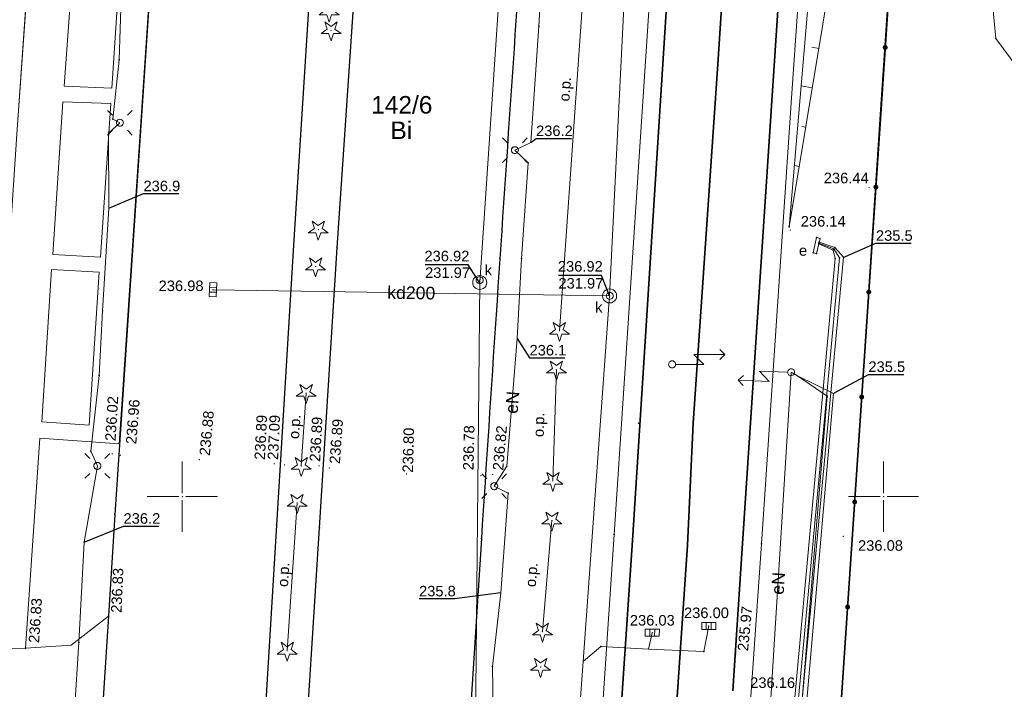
# Model space of a CAD drawing. Header units: metres. Extents: x 6603648 to 6604252, y 5739748 to 5740166.
# Tile 75 of 98: x 6604138 to 6604209, y 5739836 to 5739884. Entities that reach past the tile are written whole.
import ezdxf
from ezdxf.enums import TextEntityAlignment as Align

# ---------------------------------------------------------------- set-up
doc = ezdxf.new("R2010")
doc.units = ezdxf.units.M
doc.header["$PDSIZE"] = 0.75
doc.linetypes.add('ARK_LIN', pattern=[50, 50, 0])
doc.layers.get('0').update_dxf_attribs({"color": 252, "linetype": 'CONTINUOUS'})
for name, color, linetype, lineweight in [('GEPPGD', 252, 'CONTINUOUS', 18), ('GESDZI', 252, 'CONTINUOUS', 18), ('GESDZI_O', 252, 'CONTINUOUS', 18), ('GESUZY_O', 252, 'CONTINUOUS', 18), ('GSLKOG', 252, 'CONTINUOUS', 35), ('GSLKOU', 252, 'CONTINUOUS', 18), ('GSLKRW', 252, 'CONTINUOUS', 25), ('GSLRIN', 252, 'CONTINUOUS', 18), ('GSLRIN_O', 252, 'CONTINUOUS', 18), ('GSLTTR', 252, 'CONTINUOUS', 35), ('GSPPRB', 252, 'CONTINUOUS', 18), ('GSPRDI', 252, 'CONTINUOUS', 18), ('GSPWPS', 252, 'CONTINUOUS', 13), ('GSPWPS_O', 252, 'CONTINUOUS', 13), ('GSSINN', 252, 'CONTINUOUS', 18), ('GSSKOA', 252, 'CONTINUOUS', 18), ('GSSKOD', 252, 'CONTINUOUS', 18), ('GSSPDR', 252, 'CONTINUOUS', 18), ('GSSZSN', 252, 'CONTINUOUS', 18), ('GULENN', 252, 'CONTINUOUS', 18), ('GULENN_O', 252, 'CONTINUOUS', 18), ('GULESN', 252, 'CONTINUOUS', 18), ('GULKDP', 252, 'CONTINUOUS', 18), ('GULKDP_O', 252, 'CONTINUOUS', 18), ('GULKSP', 252, 'CONTINUOUS', 18), ('GUPISL', 252, 'CONTINUOUS', 18), ('GUPKKS', 252, 'CONTINUOUS', 18), ('GUPKSD', 252, 'CONTINUOUS', 18), ('GUPKWZ', 252, 'CONTINUOUS', 18), ('GUPKWZ_O', 252, 'CONTINUOUS', 18), ('GUSESE', 252, 'CONTINUOUS', 18), ('GUSESE_O', 252, 'CONTINUOUS', 18), ('PKT_ARK', 252, 'ARK_LIN', 18)]:
    doc.layers.add(name, color=color, linetype=linetype, lineweight=lineweight)
for name, color, linetype in [('GUPESH', 252, 'CONTINUOUS'), ('GUPESH_O', 252, 'CONTINUOUS'), ('GUPKSH', 252, 'CONTINUOUS'), ('GUPKSH_O', 252, 'CONTINUOUS')]:
    doc.layers.add(name, color=color, linetype=linetype)
doc.styles.add('Arial', font='arial.ttf')

# ---------------------------------------------------------------- blocks, each defined once
blk = doc.blocks.new('GSPPRB0')
blk.add_lwpolyline([(-0.007955, 0.0225), (0.007955, 0.0225), (0.0225, 0.007955), (0.0225, -0.007955), (0.007955, -0.0225), (-0.007955, -0.0225), (-0.0225, -0.007955), (-0.0225, 0.007955)], close=True)
blk = doc.blocks.new('GSPWPS1')
blk.add_hatch(color=256).paths.add_polyline_path([(0, 0.045), (-0.011647, 0.043467), (-0.0225, 0.038971), (-0.03182, 0.03182), (-0.038971, 0.0225), (-0.043467, 0.011647), (-0.045, 0), (-0.043467, -0.011647), (-0.038971, -0.0225), (-0.03182, -0.03182), (-0.0225, -0.038971), (-0.011647, -0.043467), (0, -0.045), (0.011647, -0.043467), (0.0225, -0.038971), (0.03182, -0.03182), (0.038971, -0.0225), (0.043467, -0.011647), (0.045, 0), (0.043467, 0.011647), (0.038971, 0.0225), (0.03182, 0.03182), (0.0225, 0.038971), (0.011647, 0.043467)])
blk = doc.blocks.new('GUPISL1_5')
for points in [[(3.396745, 1.05234), (3.75, 0.7), (3.396745, 0.34766)], [(0.25, 0), (2.25, 0), (1.55, 0.7), (3.75, 0.7)]]:
    blk.add_lwpolyline(points)
blk.add_lwpolyline([(0.25, 0), (0.241481, -0.064705), (0.216506, -0.125), (0.176777, -0.176777), (0.125, -0.216506), (0.064705, -0.241481), (0, -0.25), (-0.064705, -0.241481), (-0.125, -0.216506), (-0.176777, -0.176777), (-0.216506, -0.125), (-0.241481, -0.064705), (-0.25, 0), (-0.241481, 0.064705), (-0.216506, 0.125), (-0.176777, 0.176777), (-0.125, 0.216506), (-0.064705, 0.241481), (0, 0.25), (0.064705, 0.241481), (0.125, 0.216506), (0.176777, 0.176777), (0.216506, 0.125), (0.241481, 0.064705)], close=True)
blk = doc.blocks.new('GUPISL1_4')
blk.add_lwpolyline([(0.25, 0), (0.241481, -0.064705), (0.216506, -0.125), (0.176777, -0.176777), (0.125, -0.216506), (0.064705, -0.241481), (0, -0.25), (-0.064705, -0.241481), (-0.125, -0.216506), (-0.176777, -0.176777), (-0.216506, -0.125), (-0.241481, -0.064705), (-0.25, 0), (-0.241481, 0.064705), (-0.216506, 0.125), (-0.176777, 0.176777), (-0.125, 0.216506), (-0.064705, 0.241481), (0, 0.25), (0.064705, 0.241481), (0.125, 0.216506), (0.176777, 0.176777), (0.216506, 0.125), (0.241481, 0.064705)], close=True)
blk = doc.blocks.new('GUPISL1_10')
for points in [[(-0.883883, 0.883883), (-0.53033, 0.53033)], [(0.883883, 0.883883), (0.53033, 0.53033)], [(-0.883883, -0.883883), (-0.53033, -0.53033)], [(0.883883, -0.883883), (0.53033, -0.53033)]]:
    blk.add_lwpolyline(points)
blk.add_lwpolyline([(0.25, 0), (0.234922, -0.085505), (0.19151, -0.160697), (0.125, -0.216507), (0.064705, -0.241482), (0, -0.25), (-0.064705, -0.241482), (-0.125, -0.216507), (-0.183262, -0.170042), (-0.225242, -0.10847), (-0.247207, -0.03726), (-0.247207, 0.03726), (-0.225242, 0.10847), (-0.183262, 0.170042), (-0.125, 0.216507), (-0.05563, 0.243732), (0.018682, 0.2493), (0.091335, 0.232718), (0.155872, 0.195458), (0.20656, 0.14083), (0.238893, 0.07369)], close=True)
blk = doc.blocks.new('GUPKKS1')
blk.add_lwpolyline([(0.5, -0.25), (-0.5, -0.25), (-0.5, 0.25), (0.5, 0.25)], close=True)
for points in [[(-0.175, -0.25), (-0.175, 0.25)], [(0.175, -0.25), (0.175, 0.25)]]:
    blk.add_lwpolyline(points)
blk = doc.blocks.new('GSPRDI1')
blk.add_hatch(color=256).paths.add_polyline_path([(-0.045, 0), (-0.042798, -0.013906), (-0.036406, -0.02645), (-0.02645, -0.036406), (-0.013906, -0.042798), (0, -0.045), (0.013906, -0.042798), (0.02645, -0.036406), (0.036406, -0.02645), (0.042798, -0.013906), (0.045, 0), (0.042798, 0.013906), (0.036406, 0.02645), (0.02645, 0.036406), (0.013906, 0.042798), (0, 0.045), (-0.013906, 0.042798), (-0.02645, 0.036406), (-0.036406, 0.02645), (-0.042798, 0.013906)])
blk.add_lwpolyline([(0.088531, -0.272471), (-0.231778, -0.713338), (-0.231778, -0.168396), (-0.750048, 0), (-0.231778, 0.168396), (-0.231778, 0.713338), (0.088531, 0.272471), (0.606801, 0.440867), (0.286493, 0), (0.606801, -0.440867)], close=True)
blk = doc.blocks.new('GUPESH1')
blk.add_hatch(color=256).paths.add_polyline_path([(0, 0.045), (-0.011647, 0.043467), (-0.0225, 0.038971), (-0.03182, 0.03182), (-0.038971, 0.0225), (-0.043467, 0.011647), (-0.045, 0), (-0.043467, -0.011647), (-0.038971, -0.0225), (-0.03182, -0.03182), (-0.0225, -0.038971), (-0.011647, -0.043467), (0, -0.045), (0.011647, -0.043467), (0.0225, -0.038971), (0.03182, -0.03182), (0.038971, -0.0225), (0.043467, -0.011647), (0.045, 0), (0.043467, 0.011647), (0.038971, 0.0225), (0.03182, 0.03182), (0.0225, 0.038971), (0.011647, 0.043467)])
blk = doc.blocks.new('GUPKWZ1_1')
blk.add_lwpolyline([(0.25, 0), (0.241481, -0.064705), (0.216506, -0.125), (0.176777, -0.176777), (0.125, -0.216506), (0.064705, -0.241481), (0, -0.25), (-0.064705, -0.241481), (-0.125, -0.216506), (-0.176777, -0.176777), (-0.216506, -0.125), (-0.241481, -0.064705), (-0.25, 0), (-0.241481, 0.064705), (-0.216506, 0.125), (-0.176777, 0.176777), (-0.125, 0.216506), (-0.064705, 0.241481), (0, 0.25), (0.064705, 0.241481), (0.125, 0.216506), (0.176777, 0.176777), (0.216506, 0.125), (0.241481, 0.064705)], close=True)
blk = doc.blocks.new('GUPKSD1_1')
blk.add_lwpolyline([(0.5, 0), (0.482963, -0.12941), (0.433013, -0.25), (0.353553, -0.353553), (0.25, -0.433013), (0.12941, -0.482963), (0, -0.5), (-0.12941, -0.482963), (-0.25, -0.433013), (-0.353553, -0.353553), (-0.433013, -0.25), (-0.482963, -0.12941), (-0.5, 0), (-0.482963, 0.12941), (-0.433013, 0.25), (-0.353553, 0.353553), (-0.25, 0.433013), (-0.12941, 0.482963), (0, 0.5), (0.12941, 0.482963), (0.25, 0.433013), (0.353553, 0.353553), (0.433013, 0.25), (0.482963, 0.12941)], close=True)
blk = doc.blocks.new('GEPPGD1_2')
blk.add_hatch(color=256).paths.add_polyline_path([(-0.045, 0), (-0.042798, -0.013906), (-0.036406, -0.02645), (-0.02645, -0.036406), (-0.013906, -0.042798), (0, -0.045), (0.013906, -0.042798), (0.02645, -0.036406), (0.036406, -0.02645), (0.042798, -0.013906), (0.045, 0), (0.042798, 0.013906), (0.036406, 0.02645), (0.02645, 0.036406), (0.013906, 0.042798), (0, 0.045), (-0.013906, 0.042798), (-0.02645, 0.036406), (-0.036406, 0.02645), (-0.042798, 0.013906)])
blk = doc.blocks.new('GUPKSH1')
blk.add_hatch(color=256).paths.add_polyline_path([(0, 0.045), (-0.011647, 0.043467), (-0.0225, 0.038971), (-0.03182, 0.03182), (-0.038971, 0.0225), (-0.043467, 0.011647), (-0.045, 0), (-0.043467, -0.011647), (-0.038971, -0.0225), (-0.03182, -0.03182), (-0.0225, -0.038971), (-0.011647, -0.043467), (0, -0.045), (0.011647, -0.043467), (0.0225, -0.038971), (0.03182, -0.03182), (0.038971, -0.0225), (0.043467, -0.011647), (0.045, 0), (0.043467, 0.011647), (0.038971, 0.0225), (0.03182, 0.03182), (0.0225, 0.038971), (0.011647, 0.043467)])
blk = doc.blocks.new('GSLKOG2')
blk.add_hatch(color=256).paths.add_polyline_path([(0, 0.175), (-0.045293, 0.169037), (-0.0875, 0.151554), (-0.123744, 0.123744), (-0.151554, 0.0875), (-0.169037, 0.045293), (-0.175, 0), (-0.169037, -0.045293), (-0.151554, -0.0875), (-0.123744, -0.123744), (-0.0875, -0.151554), (-0.045293, -0.169037), (0, -0.175), (0.045293, -0.169037), (0.0875, -0.151554), (0.123744, -0.123744), (0.151554, -0.0875), (0.169037, -0.045293), (0.175, 0), (0.169037, 0.045293), (0.151554, 0.0875), (0.123744, 0.123744), (0.0875, 0.151554), (0.045293, 0.169037)])
blk = doc.blocks.new('ASS_SYM', base_point=(826.5, 303.25))
at = {"layer": 'PKT_ARK'}
for p, q in [((826.5, 303.5), (826.5, 305.75)), ((826.25, 303.25), (824, 303.25)), ((826.5, 303), (826.5, 300.75)), ((826.75, 303.25), (829, 303.25))]:
    blk.add_line(p, q, dxfattribs=at)
blk.add_point((826.5, 303.25), dxfattribs=at)
blk.add_point((826.5, 303.25), dxfattribs=at)

msp = doc.modelspace()

# ---------------------------------------------------------------- linework, layer by layer
at = {"layer": 'GESDZI'}
msp.add_lwpolyline([(6604226.418, 5739825.71), (6604205, 5739821.48), (6604196.08, 5739821.95), (6604198.07, 5739851.9), (6604198.87, 5739863.88), (6604199.76, 5739877.24), (6604201.1, 5739896.98), (6604202.44, 5739916.9), (6604203.44, 5739931.58), (6604203.8, 5739936.9), (6604205.14, 5739956.67), (6604205.71, 5739965.06), (6604208.38, 5740004.99), (6604211.14, 5740049.68), (6604225.19, 5740023.63), (6604238.131, 5739999.936)], dxfattribs=at)
msp.add_lwpolyline([(6604196.08, 5739821.95), (6604163.88, 5739824.11), (6604151.94, 5739824.9), (6604128.92, 5739826.44), (6604129.12, 5739829.44), (6604131.15, 5739859.81), (6604131.95, 5739871.82), (6604134.09, 5739903.98), (6604135.4, 5739923.52), (6604136.19, 5739935.43), (6604162.47, 5739933.62), (6604172.74, 5739932.92), (6604174.97, 5739932.82), (6604197.3, 5739931.89), (6604203.44, 5739931.58), (6604202.44, 5739916.9), (6604201.1, 5739896.98), (6604199.76, 5739877.24), (6604198.87, 5739863.88), (6604198.07, 5739851.9)], close=True, dxfattribs=at)
at = {"layer": 'GSLKOG'}
msp.add_lwpolyline([(6604203.434, 5739931.663), (6604199.803, 5739877.279), (6604196.081, 5739821.954), (6604205.153, 5739821.446), (6604216.461, 5739823.703), (6604220.376, 5739824.491), (6604226.418, 5739825.699)], dxfattribs=at)
at = {"layer": 'GSLKOU'}
for points in [[(6604193.425, 5739878.082), (6604195.883, 5739913.628)], [(6604180.789, 5739847.292), (6604185.12, 5739912.652)], [(6604191.305, 5739846.643), (6604193.425, 5739878.082)], [(6604179.001, 5739820.741), (6604180.789, 5739847.292)], [(6604189.864, 5739826.23), (6604191.305, 5739846.643)]]:
    msp.add_lwpolyline(points, dxfattribs=at)
at = {"layer": 'GSLKRW'}
for points in [[(6604148.399, 5739986.581), (6604147.264, 5739969.405, 0.055073), (6604147.338, 5739968.196, 0.110661), (6604147.65, 5739967.092, 0.095497), (6604148.377, 5739966.247, 0.12544), (6604150.313, 5739965.495), (6604178.821, 5739963.436), (6604176.732, 5739935.899), (6604177.262, 5739934.439), (6604177.103, 5739932.988, -0.000534), (6604175.654, 5739910.842, 0.001247), (6604171.323, 5739847.012), (6604169.64, 5739820.693), (6604168.154, 5739796.539), (6604167.977, 5739793.74)], [(6604159.662, 5739895.279), (6604157.94, 5739867.928), (6604156.72, 5739847.97), (6604155.161, 5739822.494), (6604154.4, 5739810.546), (6604148.331, 5739805.923, 0.099383), (6604148.581, 5739803.458, 0.105227), (6604149.837, 5739801.192, 0.079431), (6604151.807, 5739799.682, 0.063225), (6604153.803, 5739798.931, 0.057427), (6604155.878, 5739798.703, 0.049517), (6604157.366, 5739798.833, 0.123826), (6604160.232, 5739800.021, 0.27223), (6604162.452, 5739804.056), (6604157.392, 5739810.466), (6604158.155, 5739822.304), (6604159.785, 5739847.771), (6604161.045, 5739867.731), (6604162.908, 5739895.064)]]:
    msp.add_lwpolyline(points, format="xyb", dxfattribs=at)
msp.add_lwpolyline([(6604166.968, 5739912.558), (6604149.539, 5739913.789), (6604145.193, 5739848.719), (6604144.73, 5739841.48), (6604143.92, 5739829.06), (6604142.34, 5739808.434), (6604141.373, 5739795.518)], dxfattribs=at)
at = {"layer": 'GSLRIN'}
for points in [[(6604178.562, 5739885.545), (6604176.887, 5739861.817)], [(6604176.673, 5739859.052), (6604176.422, 5739851.125)], [(6604158.486, 5739852.186), (6604158.832, 5739857.384)], [(6604157.48, 5739839.013), (6604158.189, 5739849.55)], [(6604176.358, 5739848.294), (6604175.677, 5739840.378)]]:
    msp.add_lwpolyline(points, dxfattribs=at)
at = {"layer": 'GSLTTR'}
msp.add_lwpolyline([(6604196.58, 5740019.74, 0.000769), (6604198.72, 5740005.74, -0.02865), (6604199.54, 5739995.53, -0.020657), (6604199.33, 5739987.73), (6604198.71, 5739978.9), (6604197.66, 5739963.2), (6604196.69, 5739948.38), (6604195.64, 5739932.58), (6604194.62, 5739917.29), (6604189.92, 5739846.31), (6604189.26, 5739836.16)], format="xyb", dxfattribs=at)
for points in [[(6604179.4, 5739805.9), (6604180.67, 5739825.52), (6604181.36, 5739835.99), (6604182.09, 5739846.88), (6604185.647, 5739902.516), (6604186.9, 5739918.05), (6604187.92, 5739933.43), (6604188.92, 5739948.89), (6604189.91, 5739963.94), (6604190.85, 5739978.36), (6604191.56, 5739989.07)], [(6604193.62, 5739960.65), (6604192.83, 5739948.66), (6604191.77, 5739932.73), (6604190.75, 5739917.53), (6604189.595, 5739902.317), (6604188.191, 5739880.835), (6604186.432, 5739855.239), (6604186.02, 5739846.55), (6604185.28, 5739835.73), (6604184.58, 5739825.24), (6604183.93, 5739815.53), (6604183.31, 5739806.03)]]:
    msp.add_lwpolyline(points, dxfattribs=at)
at = {"layer": 'GSSINN'}
msp.add_lwpolyline([(6604159.662, 5739895.279), (6604157.94, 5739867.928), (6604156.72, 5739847.97), (6604155.161, 5739822.494), (6604154.4, 5739810.546), (6604148.331, 5739805.923, 0.099383), (6604148.581, 5739803.458, 0.105227), (6604149.837, 5739801.192, 0.079431), (6604151.807, 5739799.682, 0.063225), (6604153.803, 5739798.931, 0.057427), (6604155.878, 5739798.703, 0.049517), (6604157.366, 5739798.833, 0.252308), (6604162.204, 5739802.441), (6604162.452, 5739804.056), (6604157.392, 5739810.466), (6604158.155, 5739822.304), (6604159.785, 5739847.771), (6604161.045, 5739867.731), (6604162.908, 5739895.064)], format="xyb", dxfattribs=at)
for points in [[(6604141.58, 5739879.253), (6604144.983, 5739879.111), (6604145.698, 5739889.878), (6604142.353, 5739890.061)], [(6604140.78, 5739867.254), (6604144.174, 5739867.072), (6604144.895, 5739878.029), (6604141.492, 5739878.151)], [(6604139.979, 5739855.336), (6604143.365, 5739855.084), (6604144.066, 5739866), (6604140.671, 5739866.192)]]:
    msp.add_lwpolyline(points, close=True, dxfattribs=at)
at = {"layer": 'GSSKOA'}
msp.add_lwpolyline([(6604143.92, 5739829.06), (6604141.98, 5739831.39), (6604138.33, 5739831.95), (6604135.24, 5739832.18), (6604129.54, 5739832.84), (6604129.91, 5739839.01), (6604135.96, 5739839.17), (6604138.81, 5739839.2), (6604142.07, 5739839.41), (6604144.73, 5739841.48)], close=True, dxfattribs=at)
at = {"layer": 'GSSKOD'}
for p, q in [((6604145.491, 5739853.766), (6604149.539, 5739913.789)), ((6604139.79, 5739898.681), (6604138.207, 5739875.845)), ((6604139.832, 5739854.173), (6604145.491, 5739853.766))]:
    msp.add_line(p, q, dxfattribs=at)
msp.add_lwpolyline([(6604138.81, 5739839.2), (6604139.832, 5739854.173), (6604145.491, 5739853.766), (6604149.539, 5739913.789), (6604166.968, 5739912.558, 0.0639), (6604168.246, 5739912.654, 0.041606), (6604169.676, 5739913.183, 0.08417), (6604171.07, 5739913.991, 0.091258), (6604172.678, 5739916.084), (6604174.172, 5739934.377), (6604173.652, 5739935.387), (6604172.905, 5739932.221), (6604172.143, 5739931.306), (6604147.411, 5739933.111), (6604145.638, 5739935.256), (6604145.523, 5739937.014), (6604142.378, 5739937.211), (6604141.049, 5739916.17), (6604139.79, 5739898.681), (6604138.207, 5739875.845), (6604136.797, 5739854.882), (6604135.96, 5739839.17)], format="xyb", close=True, dxfattribs=at)
for points in [[(6604141.58, 5739879.253), (6604142.353, 5739890.061), (6604145.698, 5739889.878), (6604144.983, 5739879.111)], [(6604141.492, 5739878.151), (6604144.895, 5739878.029), (6604144.174, 5739867.072), (6604140.78, 5739867.254)], [(6604139.979, 5739855.336), (6604140.671, 5739866.192), (6604144.066, 5739866), (6604143.365, 5739855.084)]]:
    msp.add_lwpolyline(points, close=True, dxfattribs=at)
at = {"layer": 'GSSPDR'}
msp.add_lwpolyline([(6604184.775, 5740100.886), (6604214.142, 5740046.643), (6604204.522, 5739919.482), (6604208, 5739882.664), (6604209.571, 5739880.554), (6604211.711, 5739882.414), (6604207.316, 5739919.294), (6604216.553, 5740046.807), (6604186.359, 5740101.74)], dxfattribs=at)
msp.add_lwpolyline([(6604184.775, 5740100.886), (6604214.142, 5740046.643), (6604204.522, 5739919.482), (6604208, 5739882.664), (6604209.571, 5739880.554), (6604211.711, 5739882.414), (6604207.316, 5739919.294), (6604216.553, 5740046.807), (6604186.359, 5740101.74)], dxfattribs=at)
at = {"layer": 'GSSZSN'}
for points in [[(6604196.885, 5739891.005), (6604193.282, 5739869.237), (6604195.14, 5739891.329)], [(6604195.387, 5739881.951), (6604194.876, 5739882.035)], [(6604194.922, 5739879.146), (6604194.127, 5739879.277)], [(6604194.458, 5739876.341), (6604194.173, 5739876.388)], [(6604193.994, 5739873.535), (6604193.649, 5739873.593)], [(6604193.53, 5739870.73), (6604193.47, 5739870.74)]]:
    msp.add_lwpolyline(points, dxfattribs=at)
at = {"layer": 'GULENN'}
for p, q in [((6604175.422, 5739883.532), (6604175.891, 5739891.043)), ((6604145.648, 5739885.846), (6604145.493, 5739881.142)), ((6604174.848, 5739875.249), (6604175.422, 5739883.532)), ((6604145.493, 5739881.142), (6604145.047, 5739876.912)), ((6604145.553, 5739876.652), (6604144.747, 5739875.906)), ((6604145.047, 5739876.912), (6604145.553, 5739876.652)), ((6604144.747, 5739875.906), (6604144.765, 5739870.565)), ((6604173.718, 5739874.696), (6604174.848, 5739875.249)), ((6604174.657, 5739873.795), (6604173.718, 5739874.696)), ((6604174.193, 5739866.974), (6604174.657, 5739873.795)), ((6604144.765, 5739870.565), (6604144.321, 5739863.255)), ((6604173.888, 5739861.267), (6604174.193, 5739866.974)), ((6604144.321, 5739863.255), (6604144.064, 5739858.628)), ((6604173.15, 5739852.16), (6604173.888, 5739861.267)), ((6604144.064, 5739858.628), (6604143.472, 5739853.235)), ((6604143.472, 5739853.235), (6604143.943, 5739852.195)), ((6604143.943, 5739852.195), (6604142.991, 5739846.765)), ((6604172.238, 5739850.742), (6604173.15, 5739852.16)), ((6604173.228, 5739850.251), (6604172.238, 5739850.742)), ((6604172.711, 5739843.149), (6604173.228, 5739850.251)), ((6604142.991, 5739846.765), (6604142.615, 5739839.595)), ((6604172.126, 5739837.887), (6604172.711, 5739843.149)), ((6604142.615, 5739839.595), (6604142.245, 5739833.617)), ((6604172.185, 5739833.437), (6604172.126, 5739837.887))]:
    msp.add_line(p, q, dxfattribs=at)
msp.add_lwpolyline([(6604193.41, 5739858.868), (6604191.543, 5739828.764), (6604191.029, 5739822.973), (6604192.675, 5739814.832)], dxfattribs=at)
at = {"layer": 'GULESN'}
for points in [[(6604026.45, 5739823.5), (6604051.96, 5739823.07), (6604056.14, 5739822.84), (6604061.28, 5739822.56), (6604155.65, 5739815.88), (6604156.86, 5739815.58), (6604171.29, 5739814.55), (6604176.12, 5739814.18), (6604191.29, 5739812.37), (6604192.12, 5739813.39), (6604197.15, 5739867.07), (6604196.52, 5739867.76), (6604195.409, 5739868.135)], [(6604026.49, 5739823.59), (6604051.97, 5739823.18), (6604056.14, 5739822.94), (6604061.29, 5739822.69), (6604155.65, 5739816.03), (6604156.89, 5739815.75), (6604171.3, 5739814.79), (6604176.13, 5739814.42), (6604191.05, 5739812.69), (6604191.88, 5739813.41), (6604196.86, 5739867.03), (6604196.46, 5739867.66), (6604195.396, 5739868.077)], [(6604026.52, 5739823.68), (6604051.97, 5739823.29), (6604056.14, 5739823.05), (6604061.3, 5739822.81), (6604155.65, 5739816.17), (6604156.92, 5739815.92), (6604171.31, 5739815.04), (6604176.15, 5739814.66), (6604190.8, 5739813.01), (6604191.64, 5739813.43), (6604196.56, 5739866.98), (6604196.4, 5739867.56), (6604195.383, 5739868.017)], [(6604026.38, 5739823.31), (6604051.95, 5739822.85), (6604056.13, 5739822.64), (6604061.26, 5739822.31), (6604155.65, 5739815.55), (6604156.8, 5739815.23), (6604171.27, 5739814.07), (6604176.08, 5739813.7), (6604191.77, 5739811.73), (6604192.6, 5739813.35), (6604196.43, 5739857.34), (6604193.86, 5739858.6), (6604193.41, 5739858.868)], [(6604026.41, 5739823.4), (6604051.95, 5739822.96), (6604056.13, 5739822.74), (6604061.27, 5739822.43), (6604155.65, 5739815.71), (6604156.83, 5739815.41), (6604171.28, 5739814.31), (6604176.1, 5739813.94), (6604191.53, 5739812.05), (6604192.36, 5739813.37), (6604195.98, 5739857.17), (6604193.86, 5739858.6), (6604193.41, 5739858.868)]]:
    msp.add_lwpolyline(points, dxfattribs=at)
at = {"layer": 'GULKDP'}
for points in [[(6604184.416, 5739927.821), (6604181.953, 5739894.515), (6604180.468, 5739864.309), (6604178.575, 5739838.239), (6604177.655, 5739825.555), (6604175.32, 5739793.249)], [(6604152.184, 5739864.75), (6604180.468, 5739864.309)], [(6604178.575, 5739838.239), (6604179.847, 5739839.308), (6604183.243, 5739839.129), (6604187.193, 5739838.961), (6604187.534, 5739840.783)], [(6604183.51, 5739840.302), (6604183.243, 5739839.129)]]:
    msp.add_lwpolyline(points, dxfattribs=at)
at = {"layer": 'GULKSP'}
msp.add_lwpolyline([(6604155.1, 5739957.683), (6604161.35, 5739958.775), (6604177.695, 5739955.232), (6604175.833, 5739933.35), (6604173.589, 5739900.599), (6604171.207, 5739865.264), (6604170.865, 5739828.95), (6604168.627, 5739793.696)], dxfattribs=at)
at = {"layer": 'GUPESH_O', "flags": 128}
for points in [[(6604174.848, 5739875.249), (6604175.223, 5739875.532), (6604177.743, 5739875.532)], [(6604144.765, 5739870.565), (6604147.231, 5739871.6), (6604149.751, 5739871.6)], [(6604197.131, 5739867.043), (6604199.458, 5739868.063), (6604201.978, 5739868.063)], [(6604173.888, 5739861.267), (6604174.757, 5739859.891), (6604177.277, 5739859.891)], [(6604196.412, 5739857.346), (6604198.921, 5739858.716), (6604201.441, 5739858.716)], [(6604142.991, 5739846.765), (6604145.808, 5739847.897), (6604148.328, 5739847.897)], [(6604172.711, 5739843.149), (6604169.399, 5739842.717), (6604166.879, 5739842.717)]]:
    msp.add_lwpolyline(points, dxfattribs=at)
at = {"layer": 'GUPKSH_O', "flags": 128}
for points in [[(6604171.228, 5739865.203), (6604170.391, 5739866.514), (6604167.311, 5739866.514)], [(6604180.468, 5739864.309), (6604179.898, 5739865.754), (6604176.818, 5739865.754)]]:
    msp.add_lwpolyline(points, dxfattribs=at)
at = {"layer": 'GUSESE'}
msp.add_lwpolyline([(6604195.23, 5739867.33), (6604194.98, 5739867.38), (6604195.22, 5739868.47), (6604195.47, 5739868.41)], close=True, dxfattribs=at)

# ---------------------------------------------------------------- block references
at = {"layer": 'GEPPGD', "rotation": 90}
for p in [(6604199.76, 5739877.24), (6604198.87, 5739863.88), (6604198.07, 5739851.9)]:
    msp.add_blockref('GEPPGD1_2', p, dxfattribs=at)
at = {"layer": 'GSLKOG'}
for p, rotation in [((6604200.119, 5739882.021), 266.1804470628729), ((6604200.119, 5739882.021), 266.1804470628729), ((6604199.452, 5739872.066), 266.1516024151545), ((6604199.452, 5739872.066), 266.1516024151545), ((6604198.949, 5739864.583), 266.1516024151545), ((6604198.949, 5739864.583), 266.1516024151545), ((6604198.445, 5739857.1), 266.1516024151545), ((6604198.445, 5739857.1), 266.1516024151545), ((6604197.942, 5739849.617), 266.1516024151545), ((6604197.942, 5739849.617), 266.1516024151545), ((6604197.438, 5739842.134), 266.1516024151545), ((6604197.438, 5739842.134), 266.1516024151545)]:
    msp.add_blockref('GSLKOG2', p, dxfattribs=dict(at, rotation=rotation))
at = {"layer": 'GSPPRB', "rotation": 90}
for p in [(6604175.422, 5739883.532), (6604208, 5739882.664), (6604208, 5739882.664), (6604145.493, 5739881.142), (6604188.191, 5739880.835), (6604145.047, 5739876.912), (6604144.747, 5739875.906), (6604174.657, 5739873.795), (6604193.282, 5739869.237), (6604195.22, 5739868.47), (6604195.409, 5739868.135), (6604195.47, 5739868.41), (6604157.94, 5739867.928), (6604161.045, 5739867.731), (6604195.383, 5739868.016), (6604195.397, 5739868.077), (6604196.4, 5739867.56), (6604196.46, 5739867.66), (6604196.52, 5739867.76), (6604172.643, 5739866.973), (6604174.193, 5739866.974), (6604194.98, 5739867.38), (6604195.23, 5739867.33), (6604196.56, 5739866.98), (6604196.86, 5739867.03), (6604197.15, 5739867.07), (6604144.321, 5739863.255), (6604144.064, 5739858.628), (6604193.86, 5739858.6), (6604195.98, 5739857.17), (6604196.43, 5739857.34), (6604182.528, 5739855.24), (6604186.432, 5739855.239), (6604143.472, 5739853.235), (6604173.15, 5739852.16), (6604173.228, 5739850.251), (6604145.193, 5739848.719), (6604156.72, 5739847.97), (6604159.785, 5739847.771), (6604180.789, 5739847.292), (6604171.323, 5739847.012), (6604182.09, 5739846.88), (6604186.02, 5739846.55), (6604191.305, 5739846.643), (6604189.92, 5739846.31), (6604144.73, 5739841.48), (6604142.615, 5739839.595), (6604138.81, 5739839.2), (6604179.847, 5739839.308), (6604187.193, 5739838.961), (6604172.126, 5739837.887)]:
    msp.add_blockref('GSPPRB0', p, dxfattribs=at)
at = {"layer": 'GSPRDI', "rotation": 90}
for p in [(6604160.467, 5739884.582), (6604160.604, 5739883.235), (6604159.699, 5739869.034), (6604159.501, 5739866.409), (6604176.887, 5739861.817), (6604176.673, 5739859.052), (6604158.832, 5739857.384), (6604158.486, 5739852.186), (6604176.422, 5739851.125), (6604158.189, 5739849.55), (6604176.358, 5739848.294), (6604175.677, 5739840.378), (6604157.48, 5739839.013), (6604175.547, 5739837.855)]:
    msp.add_blockref('GSPRDI1', p, dxfattribs=at)
at = {"layer": 'GSPWPS', "rotation": 90}
for p in [(6604198.978, 5739872.035), (6604193.348, 5739869), (6604145.011, 5739853.05), (6604145.586, 5739852.952), (6604151.214, 5739852.629), (6604156.552, 5739852.351), (6604157.291, 5739852.257), (6604159.748, 5739852.197), (6604160.488, 5739852.048), (6604165.982, 5739851.613), (6604171.291, 5739851.503), (6604172.136, 5739851.575), (6604197.139, 5739847.17), (6604144.73, 5739841.48), (6604138.81, 5739839.2), (6604189.46, 5739838.8)]:
    msp.add_blockref('GSPWPS1', p, dxfattribs=at)
at = {"layer": 'GUPESH', "rotation": 90}
for p in [(6604174.848, 5739875.249), (6604144.765, 5739870.565), (6604196.4, 5739867.56), (6604196.46, 5739867.66), (6604196.52, 5739867.76), (6604196.56, 5739866.98), (6604196.86, 5739867.03), (6604197.15, 5739867.07), (6604173.888, 5739861.267), (6604193.86, 5739858.6), (6604195.98, 5739857.17), (6604196.43, 5739857.34), (6604143.472, 5739853.235), (6604142.991, 5739846.765), (6604172.711, 5739843.149)]:
    msp.add_blockref('GUPESH1', p, dxfattribs=at)
at = {"layer": 'GUPISL'}
for name, p, rotation in [('GUPISL1_10', (6604145.553, 5739876.652), 90), ('GUPISL1_4', (6604145.553, 5739876.652), 90), ('GUPISL1_10', (6604173.716, 5739874.698), 90), ('GUPISL1_4', (6604173.718, 5739874.696), 90), ('GUPISL1_5', (6604184.927, 5739859.428), 359.9999974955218), ('GUPISL1_5', (6604193.41, 5739858.868), 178.1300847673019), ('GUPISL1_10', (6604143.942, 5739852.19), 90), ('GUPISL1_4', (6604143.943, 5739852.195), 90), ('GUPISL1_10', (6604172.243, 5739850.743), 90), ('GUPISL1_4', (6604172.238, 5739850.742), 90)]:
    msp.add_blockref(name, p, dxfattribs=dict(at, rotation=rotation))
at = {"layer": 'GUPKKS'}
for p, rotation in [((6604152.184, 5739864.75), 87.79168628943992), ((6604187.534, 5739840.783), 180.2553937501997), ((6604183.51, 5739840.302), 178.8619531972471)]:
    msp.add_blockref('GUPKKS1', p, dxfattribs=dict(at, rotation=rotation))
at = {"layer": 'GUPKSD', "rotation": 90}
for p in [(6604171.207, 5739865.264), (6604180.468, 5739864.309)]:
    msp.add_blockref('GUPKSD1_1', p, dxfattribs=at)
at = {"layer": 'GUPKSH', "rotation": 90}
for p in [(6604171.203, 5739865.434), (6604152.184, 5739864.75), (6604171.207, 5739865.264), (6604180.468, 5739864.309), (6604180.478, 5739864.309), (6604187.534, 5739840.783), (6604183.51, 5739840.302)]:
    msp.add_blockref('GUPKSH1', p, dxfattribs=at)
at = {"layer": 'GUPKWZ', "rotation": 90}
for p in [(6604171.203, 5739865.434), (6604180.478, 5739864.309)]:
    msp.add_blockref('GUPKWZ1_1', p, dxfattribs=at)
at = {"layer": 'PKT_ARK'}
for p in [(6604150, 5739850), (6604200, 5739850)]:
    msp.add_blockref('ASS_SYM', p, dxfattribs=at)

# ---------------------------------------------------------------- texts
at = {"layer": 'GESDZI_O', "style": 'Arial'}
msp.add_text('142/6', height=1.25, rotation=360, dxfattribs=at).set_placement((6604165.65, 5739877.305), align=Align.CENTER)
at = {"layer": 'GESUZY_O', "style": 'Arial'}
msp.add_text('Bi', height=1.25, rotation=360, dxfattribs=at).set_placement((6604165.619, 5739875.489), align=Align.CENTER)
at = {"layer": 'GSLRIN_O', "style": 'Arial'}
for rotation, p in [(85.96286, (6604177.661, 5739879.023)), (86.19328, (6604158.377, 5739854.961)), (88.18531, (6604175.797, 5739855.113)), (86.15082, (6604157.586, 5739844.415)), (85.07929, (6604175.27, 5739844.4))]:
    msp.add_text('o.p.', height=0.75, rotation=rotation, dxfattribs=at).set_placement(p, align=Align.CENTER)
at = {"layer": 'GSPWPS_O', "style": 'Arial'}
for s, rotation, p in [('236.44', 360, (6604195.738, 5739872.338)), ('236.14', 360, (6604194.098, 5739869.25)), ('236.02', 86.44853, (6604145.24, 5739853.943)), ('236.96', 85.5588, (6604146.717, 5739853.711)), ('236.88', 84.6437, (6604151.959, 5739852.894)), ('236.89', 87.12482, (6604155.889, 5739852.607)), ('237.09', 87.2597, (6604156.827, 5739852.607)), ('236.89', 86.87003, (6604159.825, 5739852.471)), ('236.89', 85.83721, (6604161.233, 5739852.313)), ('236.80', 88.44766, (6604166.444, 5739851.704)), ('236.78', 88.65502, (6604170.761, 5739851.876)), ('236.82', 85.0518, (6604172.88, 5739851.84)), ('236.08', 360, (6604198.181, 5739846.142)), ('236.83', 87.33778, (6604145.661, 5739841.699)), ('236.83', 86.15817, (6604139.785, 5739839.548)), ('235.97', 84.53867, (6604190.335, 5739838.962)), ('236.16', 360, (6604190.492, 5739836.363))]:
    msp.add_text(s, height=0.75, rotation=rotation, dxfattribs=at).set_placement(p)
at = {"layer": 'GULENN_O', "style": 'Arial'}
for rotation, p in [(85.36941, (6604173.967, 5739856.677)), (86.45133, (6604192.926, 5739843.788))]:
    msp.add_text('eN', height=0.9, rotation=rotation, dxfattribs=at).set_placement(p, align=Align.CENTER)
at = {"layer": 'GULKDP_O', "style": 'Arial'}
msp.add_text('kd200', height=0.9, rotation=359.10698, dxfattribs=at).set_placement((6604166.319, 5739864.08), align=Align.CENTER)
at = {"layer": 'GUPESH_O', "style": 'Arial'}
for s, p in [('236.2', (6604175.223, 5739875.704)), ('236.9', (6604147.231, 5739871.772)), ('235.5', (6604199.458, 5739868.236)), ('236.1', (6604174.757, 5739860.064)), ('235.5', (6604198.921, 5739858.888)), ('236.2', (6604145.808, 5739848.07)), ('235.8', (6604166.879, 5739842.89))]:
    msp.add_text(s, height=0.75, rotation=360, dxfattribs=at).set_placement(p)
at = {"layer": 'GUPKSH_O', "style": 'Arial'}
for s, p in [('236.92', (6604167.265, 5739866.774)), ('236.92', (6604176.776, 5739866.039)), ('231.97', (6604167.311, 5739865.591)), ('236.98', (6604148.312, 5739864.655)), ('231.97', (6604176.818, 5739864.831)), ('236.03', (6604181.91, 5739840.811)), ('236.00', (6604185.773, 5739841.343))]:
    msp.add_text(s, height=0.75, rotation=360, dxfattribs=at).set_placement(p)
at = {"layer": 'GUPKWZ_O', "style": 'Arial'}
for p in [(6604172.086, 5739865.767), (6604179.962, 5739863.123)]:
    msp.add_text('k', height=0.75, rotation=360, dxfattribs=at).set_placement(p, align=Align.RIGHT)
at = {"layer": 'GUSESE_O', "style": 'Arial'}
msp.add_text('e', height=0.75, rotation=360, dxfattribs=at).set_placement((6604194.261, 5739867.172), align=Align.CENTER)

doc.saveas('drawing.dxf')
